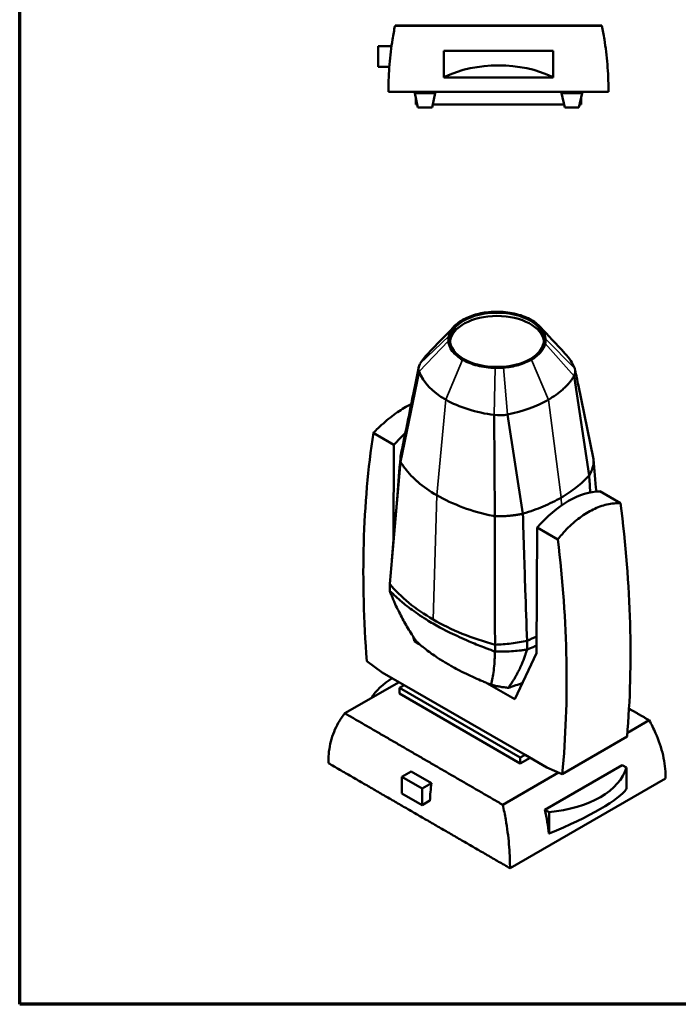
# Model space of a CAD drawing. Header units: millimetres. Extents: x 20 to 2980, y 20 to 2980.
# Tile 1 of 7: x 20 to 858, y 20 to 1273. Entities that reach past the tile are written whole.
import ezdxf

# ---------------------------------------------------------------- set-up
doc = ezdxf.new("R2010")
doc.units = ezdxf.units.MM
for name, color, linetype, lineweight in [('Border (ISO)', 7, 'Continuous', 70), ('Visible (ISO)', 7, 'Continuous', 50), ('Visible Narrow (ISO)', 7, 'Continuous', 35)]:
    doc.layers.add(name, color=color, linetype=linetype, lineweight=lineweight)

# ---------------------------------------------------------------- blocks, each defined once
blk = doc.blocks.new('Borders Chauvet')
at = {"layer": 'Border (ISO)'}
for p, q in [((20, 20), (20, 2980)), ((2980, 20), (20, 20))]:
    blk.add_line(p, q, dxfattribs=at)

msp = doc.modelspace()

# ---------------------------------------------------------------- linework, layer by layer
at = {"layer": 'Visible (ISO)'}
for p, q in [((497.8, 1265), (761.2, 1265)), ((761.2, 1264.8), (497.8, 1264.8)), ((476.5, 1238.8), (476.5, 1212.8)), ((493.3, 1238.8), (476.5, 1238.8)), ((559.9, 1232.9), (699, 1232.9)), ((559.9, 1199.4), (559.9, 1232.9)), ((699, 1232.9), (699, 1199.3)), ((490.6, 1212.8), (476.5, 1212.8)), ((559.9, 1198.9), (559.9, 1199.4)), ((559.9, 1198.9), (699, 1198.9)), ((699, 1199.3), (699, 1198.9)), ((489.5, 1180.6), (769.5, 1180.6)), ((522.9, 1178.9), (522.9, 1180.6)), ((549.1, 1178.9), (522.9, 1178.9)), ((527, 1160.9), (522.9, 1178.9)), ((545, 1160.9), (549.1, 1178.9)), ((549.1, 1178.9), (549.1, 1180.6)), ((709.9, 1178.9), (709.9, 1180.6)), ((736.1, 1178.9), (709.9, 1178.9)), ((713.9, 1160.9), (709.9, 1178.9)), ((732, 1160.9), (736.1, 1178.9)), ((736.1, 1178.9), (736.1, 1180.6)), ((524.3, 1164.7), (524.3, 1172.9)), ((734.7, 1164.7), (734.7, 1172.9)), ((526.1, 1164.7), (524.3, 1164.7)), ((545, 1160.9), (527, 1160.9)), ((713.1, 1164.7), (545.9, 1164.7)), ((732, 1160.9), (713.9, 1160.9)), ((734.7, 1164.7), (732.9, 1164.7)), ((528.5, 824.9), (504.6, 710.2)), ((744.9, 692.8), (725.7, 819.2)), ((750.5, 713.4), (730.8, 808.7)), ((624.8, 640.9), (624.1, 769.7)), ((660.6, 644.1), (640.9, 770.2)), ((496.5, 731.7), (470.2, 746.9)), ((496, 611), (496.5, 731.7)), ((784.9, 657.4), (758.6, 672.6)), ((576.9, 655), (576.9, 655)), ((678.9, 650.3), (678.9, 650.3)), ((678.8, 626.5), (678.1, 466.7)), ((705.1, 611.3), (678.8, 626.5)), ((522.8, 481.8), (520.9, 488)), ((524.4, 482.7), (522.8, 481.8)), ((528.7, 478.3), (522.8, 481.8)), ((678.1, 466.7), (650.5, 408)), ((665.9, 471.3), (666, 471.3)), ((462, 456.6), (481.6, 442.2)), ((509.4, 426.2), (481.6, 442.2)), ((434, 390.2), (502.9, 429.9)), ((503.4, 422.7), (509.4, 426.2)), ((663.3, 337.3), (509.4, 426.2)), ((650.5, 408), (614.7, 428.7)), ((503.4, 422.7), (657.3, 333.9)), ((503.4, 415.3), (503.4, 422.7)), ((657.3, 326.5), (503.4, 415.3)), ((821.3, 381.4), (793.6, 365.4)), ((710.7, 312.9), (793.2, 360.6)), ((663.3, 337.3), (657.3, 333.9)), ((657.3, 333.9), (657.3, 326.5)), ((669.7, 333.6), (657.3, 326.5)), ((691.1, 321.3), (663.3, 337.3)), ((518.5, 316.3), (506.5, 309.4)), ((518.5, 316.3), (544.1, 301.5)), ((706.1, 314.9), (635, 273.8)), ((787, 324.4), (688.7, 267.6)), ((691.1, 321.3), (710.7, 312.9)), ((792.3, 321.3), (787, 324.4)), ((792.3, 321.3), (792.3, 293.9)), ((506.5, 288.2), (506.5, 309.4)), ((506.5, 309.4), (532.2, 294.6)), ((544.1, 301.5), (532.2, 294.6)), ((644.2, 193.1), (842.1, 307.4)), ((532.2, 273.4), (506.5, 288.2)), ((532.2, 294.6), (532.2, 273.4)), ((542.2, 279.1), (532.2, 273.4)), ((694, 264.5), (688.7, 267.6)), ((694, 237.2), (694, 264.5)), ((693.5, 237.1), (694, 237.2))]:
    msp.add_line(p, q, dxfattribs=at)
for centre, major_axis, ratio, start_param, end_param in [((629.5, 1136.2), (117.8, 0), 0.664695, 0.938951, 2.202079), ((627.6, 861.2), (-59.8, 0), 0.57735, 3.20075, 6.224028), ((658.8, 808.8), (-136.8, 0), 0.57735, 5.769297, 5.950531), ((604, 813.3), (125.5, 0), 0.57735, 0.216175, 0.500035), ((558.8, 828.7), (-31, 0), 0.57735, 5.950531, 6.49936), ((696.4, 825), (31, 0), 0.57735, 5.950531, 6.49936), ((651.1, 840.4), (-125.5, 0), 0.57735, 0.216175, 0.784853), ((651.1, 840.5), (-125.5, 0), 0.57735, 0.785546, 1.354622), ((596.2, 844.9), (136.8, 0), 0.57735, 5.045044, 5.498404), ((630.8, 787.2), (31, 0), 0.57735, 4.496214, 5.045044), ((1463.3, -5.7), (-705.6, 1235.1), 0.580366, 0.633904, 0.887482), ((536.4, 662.4), (63.2, 109.5), 0.57735, 1.075421, 1.248064), ((718.7, 557.1), (63.2, 109.5), 0.57735, 0.322733, 1.248064), ((-208.2, 1053.4), (-716.8, 1228.6), 0.574319, 3.824962, 4.07854), ((-289.6, 1006.4), (705.6, -1235.1), 0.580366, 0.688606, 0.942184), ((579.3, 387.6), (-117.8, 0.1), 0.577909, 5.518133, 5.95561), ((675.9, 331.7), (117.8, 0), 0.57735, 4.866505, 6.129633), ((832.2, 422), (-205.6, -356.2), 0.57735, 5.361075, 5.424629), ((675.9, 252.7), (117.5, 46.6), 0.168013, 4.799959, 6.063086), ((576.2, 292.1), (83.3, -144.2), 0.57735, 0.878757, 1.087525)]:
    msp.add_ellipse(centre, major_axis=major_axis, ratio=ratio, start_param=start_param, end_param=end_param, dxfattribs=at)
msp.add_ellipse((627.6, 865.3), major_axis=(59.8, 0), ratio=0.57735, dxfattribs=at)
for points, knots in [([(497.8, 1264.8), (496.6, 1259.2), (495.6, 1253.4), (493, 1237.2), (491.7, 1226.5), (489.9, 1204.9), (489.5, 1194), (489.5, 1182.4), (489.5, 1181.5), (489.5, 1180.6)], [-84.441224, -84.441224, -84.441224, -84.441224, -82.597122, -82.597122, -79.420979, -79.420979, -76.244835, -76.244835, -75.968702, -75.968702, -75.968702, -75.968702]), ([(769.5, 1180.6), (769.5, 1181.5), (769.5, 1182.4), (769.5, 1194), (769, 1204.9), (767.3, 1226.5), (766, 1237.2), (763.4, 1253.4), (762.4, 1259.2), (761.2, 1264.8)], [-25.696202, -25.696202, -25.696202, -25.696202, -25.420069, -25.420069, -22.243925, -22.243925, -19.067781, -19.067781, -17.22368, -17.22368, -17.22368, -17.22368]), ([(566.2, 870.1), (567.1, 874), (569.1, 877.7), (575.1, 884.7), (579, 887.9), (583.8, 890.6)], [0, 0, 0, 0, 2.015289, 2.015289, 4.043463, 4.043463, 4.043463, 4.043463]), ([(583.8, 890.6), (588.5, 893.3), (594.1, 895.6), (606.1, 899.1), (612.6, 900.2), (619.2, 900.7)], [0, 0, 0, 0, 2.013615, 2.013615, 4.040082, 4.040082, 4.040082, 4.040082]), ([(619.2, 900.7), (621, 900.9), (622.7, 901), (626.2, 901.1), (628, 901.1), (629.7, 901.1)], [0, 0, 0, 0, 0.525923, 0.525923, 1.051846, 1.051846, 1.051846, 1.051846]), ([(629.7, 901.1), (637.5, 900.9), (645.2, 899.9), (660.2, 896.1), (666.5, 893.4), (671.4, 890.6)], [0, 0, 0, 0, 2.324901, 2.324901, 4.912866, 4.912866, 4.912866, 4.912866]), ([(671.4, 890.6), (676.9, 887.4), (681.3, 883.7), (687.8, 875), (689.2, 870.5), (689.5, 866.5)], [0, 0, 0, 0, 2.324901, 2.324901, 4.912868, 4.912868, 4.912868, 4.912868]), ([(565.7, 864.1), (565.6, 865.1), (565.6, 866.1), (565.8, 868.1), (566, 869.1), (566.2, 870.1)], [0, 0, 0, 0, 0.525923, 0.525923, 1.051846, 1.051846, 1.051846, 1.051846]), ([(689.5, 866.5), (689.5, 865.5), (689.5, 864.5), (689.4, 862.5), (689.2, 861.5), (689, 860.5)], [0, 0, 0, 0, 0.525923, 0.525923, 1.051846, 1.051846, 1.051846, 1.051846]), ([(583.8, 840), (578.3, 843.2), (573.8, 847), (567.3, 855.6), (565.9, 860.1), (565.7, 864.1)], [0, 0, 0, 0, 2.323654, 2.323654, 4.910214, 4.910214, 4.910214, 4.910214]), ([(689, 860.5), (688.1, 856.6), (686.1, 852.9), (680.1, 845.9), (676.1, 842.7), (671.4, 840)], [0, 0, 0, 0, 2.015825, 2.015825, 4.032862, 4.032862, 4.032862, 4.032862]), ([(625.4, 829.6), (617.7, 829.7), (610, 830.7), (594.9, 834.5), (588.6, 837.2), (583.8, 840)], [0, 0, 0, 0, 2.326148, 2.326148, 4.915521, 4.915521, 4.915521, 4.915521]), ([(635.9, 829.9), (642.6, 830.4), (649.1, 831.5), (661.1, 835), (666.6, 837.3), (671.4, 840)], [0, 0, 0, 0, 2.013615, 2.013615, 4.040082, 4.040082, 4.040082, 4.040082]), ([(505.2, 718.8), (510.6, 745.1), (515.9, 771.3), (523.5, 808.5), (525.7, 819.7), (528, 830.8)], [0, 0, 0, 0, 10.000047, 10.000047, 14.283383, 14.283383, 14.283383, 14.283383]), ([(625.4, 829.6), (627.2, 829.5), (628.9, 829.5), (632.4, 829.6), (634.2, 829.7), (635.9, 829.9)], [0, 0, 0, 0, 0.525923, 0.525923, 1.051846, 1.051846, 1.051846, 1.051846]), ([(727.2, 827), (728.5, 820.5), (729.8, 813.6), (731.1, 807.5), (731.1, 807.4), (731.1, 807.2), (731.1, 807.2), (731.1, 807.1), (731.1, 807.1), (731.1, 807.1), (731.1, 807.1), (731.1, 807.1), (731.1, 807.1), (731.1, 807.1)], [0, 0, 0, 0, 2.500125, 2.500125, 2.546511, 2.546511, 2.577854, 2.577854, 2.585697, 2.585697, 2.589627, 2.589627, 2.590432, 2.590432, 2.590432, 2.590432]), ([(725.7, 819.2), (724.8, 817.7), (723.6, 815.9), (721.4, 813), (720.2, 811.3), (719, 809.9), (718.4, 809.2), (717.6, 808.4), (716.6, 807.3), (715.3, 805.9), (713.6, 804.2), (709.5, 800.5), (703, 795.3), (696.5, 791.1), (693, 789.1)], [0, 0, 0, 0, 0.819296, 1.02412, 1.638591, 1.741003, 1.843415, 2.048239, 2.253063, 2.457887, 2.867535, 3.277183, 4.744908, 6.212633, 6.212633, 6.212633, 6.212633]), ([(470.2, 746.9), (472.3, 749), (474.3, 751), (482.2, 758.6), (488.2, 763.7), (500.1, 772.8), (506, 776.7), (513.9, 781.2), (516.2, 782.5), (518.4, 783.6)], [32.57704, 32.57704, 32.57704, 32.57704, 33.414064, 33.414064, 35.797371, 35.797371, 38.180678, 38.180678, 39.131943, 39.131943, 39.131943, 39.131943]), ([(493.7, 585.3), (496.2, 613), (498.5, 640.9), (502.1, 683.9), (503.4, 699.5), (504.7, 715.1)], [0, 0, 0, 0, 9.769425, 9.769425, 15.385476, 15.385476, 15.385476, 15.385476]), ([(505.2, 718.8), (505.1, 718.6), (505.1, 718.3), (505, 718), (505, 717.5), (504.9, 717), (504.8, 716.5), (504.8, 716.1), (504.7, 715.6), (504.7, 715.2), (504.6, 714.3), (504.6, 713.6), (504.6, 712.8), (504.6, 712.3), (504.6, 711.9), (504.6, 711.5), (504.6, 711.1), (504.6, 710.7), (504.6, 710.2)], [-1.669834, -1.669834, -1.669834, -1.669834, -1.540021, -1.540021, -1.540021, -1.294689, -1.294689, -1.294689, -1.056347, -1.056347, -1.056347, -0.596821, -0.596821, -0.596821, -0.36685, -0.36685, -0.36685, -0.143661, -0.143661, -0.143661, -0.143661]), ([(504.6, 710.2), (502.4, 684.4), (500.2, 658.5), (495.6, 606.7), (493.3, 580.7), (491.1, 554.8)], [-19.1091, -19.1091, -19.1091, -19.1091, -9.566767, -9.566767, 0, 0, 0, 0]), ([(504.6, 710.2), (504.9, 709.9), (505.1, 709.6), (505.3, 709.2), (505.4, 708.9), (505.6, 708.7), (505.7, 708.5), (505.9, 708.2), (506, 708.1), (506.1, 707.9), (506.3, 707.6), (506.6, 707.2), (506.9, 706.7), (507.3, 706.1), (507.9, 705.3), (508.5, 704.4), (509.4, 703.1), (510.6, 701.5), (511.9, 699.9), (514.5, 696.7), (517.6, 693.2), (520.8, 690.1), (522, 688.9), (523.1, 687.9), (524.2, 686.9), (525.1, 686.1), (526, 685.3), (526.9, 684.5), (533.9, 678.4), (542, 672.8), (550.9, 667.6)], [-8.562626, -8.562626, -8.562626, -8.562626, -8.381185, -8.381185, -8.381185, -8.233357, -8.233357, -8.233357, -8.062967, -8.062967, -8.062967, -7.735946, -7.735946, -7.735946, -7.219252, -7.219252, -7.219252, -6.391472, -6.391472, -6.391472, -4.763066, -4.763066, -4.763066, -4.167989, -4.167989, -4.167989, -3.694274, -3.694274, -3.694274, 0, 0, 0, 0]), ([(750.5, 713.4), (750.5, 713), (750.5, 712.6), (750.7, 709), (750.3, 705.8), (748.5, 699.4), (747.1, 696.3), (745.1, 693.1), (745, 693), (744.9, 692.8)], [0.611643, 0.611643, 0.611643, 0.611643, 1.612259, 1.612259, 9.191505, 9.191505, 16.770825, 16.770825, 17.189888, 17.189888, 17.189888, 17.189888]), ([(744.9, 692.8), (744.8, 692.6), (744.6, 692.5), (739.9, 687.2), (734.6, 682.3), (722.9, 673.1), (716.4, 668.7), (709.3, 664.6)], [1.463152, 1.463152, 1.463152, 1.463152, 1.569046, 1.569046, 5.001619, 5.001619, 8.434283, 8.434283, 8.434283, 8.434283]), ([(624.8, 640.9), (624.1, 641), (623.4, 641.1), (609.3, 644.1), (596.4, 647.7), (572.3, 656.6), (561, 661.8), (550.9, 667.6)], [2.572842, 2.572842, 2.572842, 2.572842, 3.04742, 3.04742, 12.276225, 12.276225, 21.478732, 21.478732, 21.478732, 21.478732]), ([(709.3, 664.6), (702.3, 660.6), (694.6, 656.8), (678.5, 650), (670, 646.9), (660.9, 644.2), (660.7, 644.1), (660.6, 644.1)], [0, 0, 0, 0, 3.029427, 3.029427, 6.058773, 6.058773, 6.118233, 6.118233, 6.118233, 6.118233]), ([(784.9, 657.4), (782.9, 657.5), (780.9, 657.5), (772.9, 657), (766.9, 655.9), (755, 652), (749.1, 649.3), (737.9, 642.8), (732.2, 638.8), (721, 629.3), (715.5, 623.9), (708.6, 615.7), (706.8, 613.6), (705.1, 611.3)], [32.57704, 32.57704, 32.57704, 32.57704, 33.414064, 33.414064, 35.797371, 35.797371, 38.180678, 38.180678, 40.563984, 40.563984, 42.947291, 42.947291, 43.784315, 43.784315, 43.784315, 43.784315]), ([(660.6, 644.1), (660.4, 644), (660.2, 644), (660, 644), (659.6, 643.9), (659.2, 643.8), (658.7, 643.7), (658.2, 643.6), (657.7, 643.5), (657.3, 643.4), (657, 643.4), (656.8, 643.3), (656.6, 643.3), (656.4, 643.3), (656.2, 643.2), (656, 643.2), (655.8, 643.1), (655.6, 643.1), (655.3, 643.1), (655.1, 643), (654.9, 643), (654.7, 643), (654, 642.8), (653.2, 642.7), (652.6, 642.6), (652.4, 642.6), (652.1, 642.5), (651.9, 642.5), (651.5, 642.4), (651.1, 642.4), (650.6, 642.3), (650.2, 642.3), (649.7, 642.2), (649.2, 642.1), (648.8, 642.1), (648.3, 642), (647.9, 642), (647.4, 641.9), (647, 641.9), (646.5, 641.8), (645.6, 641.7), (644.7, 641.6), (643.8, 641.5), (643.2, 641.5), (642.7, 641.4), (642.2, 641.4), (641.7, 641.3), (641.2, 641.3), (640.6, 641.2), (639.6, 641.2), (638.5, 641.1), (637.5, 641), (636.9, 641), (636.4, 641), (635.9, 641), (635.4, 640.9), (634.8, 640.9), (634.3, 640.9), (634, 640.9), (633.8, 640.9), (633.5, 640.9), (632.7, 640.9), (631.7, 640.8), (630.9, 640.8), (630.6, 640.8), (630.3, 640.8), (630.1, 640.8), (629.9, 640.8), (629.7, 640.8), (629.5, 640.8), (629.3, 640.8), (629.1, 640.8), (629, 640.8), (628.8, 640.8), (628.6, 640.8), (628.4, 640.8), (628, 640.8), (627.5, 640.8), (627, 640.8), (626.3, 640.8), (625.5, 640.9), (624.8, 640.9)], [0.067144, 0.067144, 0.067144, 0.067144, 0.092258, 0.092258, 0.092258, 0.147232, 0.147232, 0.147232, 0.203753, 0.203753, 0.203753, 0.232558, 0.232558, 0.232558, 0.261703, 0.261703, 0.261703, 0.291168, 0.291168, 0.291168, 0.32093, 0.32093, 0.32093, 0.411721, 0.411721, 0.411721, 0.442382, 0.442382, 0.442382, 0.504086, 0.504086, 0.504086, 0.566042, 0.566042, 0.566042, 0.62793, 0.62793, 0.62793, 0.689433, 0.689433, 0.689433, 0.809975, 0.809975, 0.809975, 0.876723, 0.876723, 0.876723, 0.941796, 0.941796, 0.941796, 1.069317, 1.069317, 1.069317, 1.13259, 1.13259, 1.13259, 1.196049, 1.196049, 1.196049, 1.22797, 1.22797, 1.22797, 1.325133, 1.325133, 1.325133, 1.358186, 1.358186, 1.358186, 1.391687, 1.391687, 1.391687, 1.425714, 1.425714, 1.425714, 1.460362, 1.460362, 1.460362, 1.527682, 1.527682, 1.527682, 1.621449, 1.621449, 1.621449, 1.621449]), ([(624.8, 640.9), (624.8, 613.7), (624.9, 586.5), (625, 532), (625.1, 504.7), (625.1, 477.4)], [0, 0, 0, 0, 9.528917, 9.528917, 19.083274, 19.083274, 19.083274, 19.083274]), ([(660.6, 644.1), (661.4, 614.2), (662.7, 574.9), (664.4, 526.2), (665.2, 503.8), (666, 482.4)], [0, 0, 0, 0, 10.566301, 10.566301, 18.876688, 18.876688, 18.876688, 18.876688]), ([(546.5, 509.4), (535.1, 516), (524.7, 523.1), (506.1, 538.3), (498, 546.4), (491.1, 554.8)], [0, 0, 0, 0, 4.831852, 4.831852, 9.660842, 9.660842, 9.660842, 9.660842]), ([(491.1, 546.2), (491.1, 547.2), (491.1, 549.1), (491.1, 550.4), (491.1, 551.4), (491.1, 553.4), (491.1, 554), (491.1, 554.8)], [-0.6848872, -0.6848872, -0.6848872, -0.6848872, -0.6185397, -0.6185397, -0.2972327, -0.2972327, -0.0040204, -0.0040204, -0.0040204, -0.0040204]), ([(491.3, 545.5), (491.3, 545.6), (491.2, 545.7), (491.2, 546), (491.2, 546.1), (491.1, 546.2)], [0, 0, 0, 0, 0.03560426, 0.03560426, 0.07037483, 0.07037483, 0.07037483, 0.07037483]), ([(624.8, 468.4), (624.5, 468.6), (624.2, 468.7), (622.5, 469.5), (622, 469.8), (620.2, 470.6), (619.2, 470.9), (616.2, 472), (615.4, 472.3), (613.3, 473.1), (611.9, 473.7), (604.3, 476.6), (598.1, 479.2), (583.8, 485.3), (575.8, 489), (563.6, 494.9), (559.2, 497.2), (551.9, 501), (549.1, 502.6), (543.4, 505.9), (540.7, 507.5), (534.1, 511.7), (530.4, 514.2), (520.4, 521.1), (514.4, 525.5), (505.1, 533), (501.6, 536), (497.6, 539.7), (496.9, 540.4), (495.9, 541.4), (495.6, 541.7), (494.1, 543.2), (493.6, 543.7), (492.7, 544.5), (492.4, 544.6), (491.5, 545.3), (491.4, 545.4), (491.3, 545.5)], [-2.885366, -2.885366, -2.885366, -2.885366, -2.793196, -2.793196, -2.742118, -2.742118, -2.622828, -2.622828, -2.58023, -2.58023, -2.514228, -2.514228, -2.225344, -2.225344, -1.824389, -1.824389, -1.593912, -1.593912, -1.420112, -1.420112, -1.247236, -1.247236, -1.026319, -1.026319, -0.623843, -0.623843, -0.354107, -0.354107, -0.293764, -0.293764, -0.264738, -0.264738, -0.151564, -0.151564, -0.101009, -0.101009, -0.000862, -0.000862, -0.000862, -0.000862]), ([(525.7, 480.9), (524.4, 482.7), (522.5, 485.5), (518.8, 491.2), (517.1, 493.8), (512.2, 501.8), (509.2, 507.1), (503.4, 518), (500.6, 523.6), (497.5, 530.5), (496.8, 531.9), (495.8, 534.3), (495.4, 535.3), (494.3, 537.9), (493.8, 539.2), (492.5, 542.5), (492, 543.7), (491.3, 545.5)], [0.000001, 0.000001, 0.000001, 0.000001, 0.724817, 0.724817, 1.321874, 1.321874, 2.514165, 2.514165, 3.748461, 3.748461, 4.055317, 4.055317, 4.289441, 4.289441, 4.646242, 4.646242, 4.947294, 4.947294, 4.947294, 4.947294]), ([(625.1, 477.4), (610.6, 481.4), (596.6, 486.1), (570.3, 496.8), (557.9, 502.9), (546.5, 509.4)], [0, 0, 0, 0, 4.833509, 4.833509, 9.66988, 9.66988, 9.66988, 9.66988]), ([(619.9, 426.5), (618.1, 427.3), (616.5, 427.9), (613, 429.4), (610.9, 430.3), (605.5, 432.6), (603.1, 433.7), (595.4, 437.2), (588.5, 440.3), (573.6, 447.9), (569.8, 450.1), (561.8, 454.7), (558.8, 456.5), (548, 463.4), (542.9, 467.2), (538.6, 470.3), (536.3, 472.1), (532, 475.5), (530.4, 476.9), (528, 478.9), (527.1, 479.7), (525.7, 480.9)], [-7.440737, -7.440737, -7.440737, -7.440737, -7.19395, -7.19395, -6.953865, -6.953865, -6.230254, -6.230254, -5.449994, -5.449994, -4.901481, -4.901481, -4.206829, -4.206829, -3.172608, -3.172608, -1.420506, -1.420506, -0.809077, -0.809077, -0.000001, -0.000001, -0.000001, -0.000001]), ([(666, 482.4), (659.4, 481), (652.7, 479.9), (639, 478.2), (632.1, 477.7), (625.1, 477.4)], [-4.198797, -4.198797, -4.198797, -4.198797, -2.098972, -2.098972, -0.000001, -0.000001, -0.000001, -0.000001]), ([(625.1, 477.4), (625.1, 477), (625.1, 476.6), (625.1, 475.5), (625.1, 474.9), (625.1, 474.4), (625.1, 474.2), (625.1, 473.5), (625.1, 470.2), (625.1, 468.8)], [-2.301809, -2.301809, -2.301809, -2.301809, -1.75723, -1.75723, -1.159849, -1.159849, -0.496314, -0.496314, -0.000263, -0.000263, -0.000263, -0.000263]), ([(666, 482.4), (666, 481.9), (666, 481.6), (666, 480.4), (666, 480.2), (666, 478.6), (666, 477.6), (666, 476.1), (666, 475.7), (666, 474.3), (666, 473.9), (665.9, 472.3), (665.9, 472), (665.9, 471.3)], [-0.7474627, -0.7474627, -0.7474627, -0.7474627, -0.6609591, -0.6609591, -0.5816785, -0.5816785, -0.4597504, -0.4597504, -0.3962026, -0.3962026, -0.2418918, -0.2418918, -0.000001, -0.000001, -0.000001, -0.000001]), ([(666, 471.3), (668.2, 472.3), (669.5, 472.8), (673.1, 474.3), (673.9, 474.6), (675.5, 475.3), (676.5, 475.7), (677.6, 476.3), (677.9, 476.4), (678.1, 476.5)], [0.000012, 0.000012, 0.000012, 0.000012, 0.849866, 0.849866, 1.059095, 1.059095, 1.342911, 1.342911, 1.415174, 1.415174, 1.415174, 1.415174]), ([(619.9, 426.5), (620.3, 427.4), (620.6, 428.8), (621.3, 432), (621.6, 433.4), (622.5, 438), (623.1, 441.2), (623.9, 448.3), (624.3, 452.1), (624.5, 457), (624.6, 458.1), (624.7, 459.8), (624.7, 460.6), (624.8, 462.5), (624.8, 463.5), (624.9, 466), (624.9, 466.9), (624.8, 468.4)], [0.000001, 0.000001, 0.000001, 0.000001, 0.716529, 0.716529, 1.298219, 1.298219, 2.453204, 2.453204, 3.661166, 3.661166, 3.96178, 3.96178, 4.19231, 4.19231, 4.549554, 4.549554, 4.850386, 4.850386, 4.850386, 4.850386]), ([(625.1, 468.8), (625.1, 468.8), (625, 468.7), (624.9, 468.6), (624.9, 468.5), (624.8, 468.4)], [-0.07101345, -0.07101345, -0.07101345, -0.07101345, -0.03592125, -0.03592125, 0, 0, 0, 0]), ([(625.1, 468.8), (627.2, 468.9), (628.8, 468.8), (632.1, 468.7), (633.8, 468.7), (639, 468.8), (642.5, 468.9), (649.3, 469.3), (652.7, 469.6), (657.7, 470.1), (659.4, 470.3), (663.1, 470.9), (664.7, 471.1), (665.9, 471.3)], [0.000569, 0.000569, 0.000569, 0.000569, 0.616594, 0.616594, 1.288314, 1.288314, 2.630971, 2.630971, 3.966544, 3.966544, 4.634162, 4.634162, 5.474547, 5.474547, 5.474547, 5.474547]), ([(642.1, 422.6), (642.6, 423.6), (643.2, 424.4), (644.4, 426.1), (644.7, 426.4), (645.2, 427.2), (645.6, 427.7), (646.3, 428.8), (646.7, 429.4), (647.4, 430.5), (647.6, 430.8), (648.1, 431.6), (648.4, 432.1), (649.4, 433.6), (650.1, 434.8), (651.2, 436.7), (651.6, 437.4), (653, 439.9), (654, 441.9), (656, 445.9), (657, 448), (659.5, 453.4), (660.9, 456.8), (662.5, 461.2), (662.8, 462.1), (663.4, 463.7), (663.6, 464.3), (664, 465.6), (664.2, 466.1), (665.1, 468.8), (665.3, 469.7), (666, 471.3)], [-5.42506, -5.42506, -5.42506, -5.42506, -4.963711, -4.963711, -4.8399, -4.8399, -4.663653, -4.663653, -4.430573, -4.430573, -4.295995, -4.295995, -4.142357, -4.142357, -3.733372, -3.733372, -3.500096, -3.500096, -2.879789, -2.879789, -2.231861, -2.231861, -1.260272, -1.260272, -1.019145, -1.019145, -0.834154, -0.834154, -0.680866, -0.680866, -0.000012, -0.000012, -0.000012, -0.000012]), ([(619.9, 426.5), (621.1, 426.2), (622, 426), (623.8, 425.6), (624.7, 425.4), (627.6, 424.8), (629.4, 424.5), (633.1, 423.8), (634.9, 423.5), (639, 422.9), (640.7, 422.7), (641.8, 422.6)], [-1.153992, -1.153992, -1.153992, -1.153992, -1.035606, -1.035606, -0.896586, -0.896586, -0.619945, -0.619945, -0.355402, -0.355402, -0.000001, -0.000001, -0.000001, -0.000001]), ([(660.3, 429), (657.5, 427.9), (654.7, 426.9), (646.5, 424), (644.5, 423.5), (642.1, 422.6)], [4.2624196, 4.2624196, 4.2624196, 4.2624196, 4.3651331, 4.3651331, 4.5414674, 4.5414674, 4.5414674, 4.5414674]), ([(413, 326.8), (413, 327.5), (413, 328.1), (413, 337.4), (414, 346.1), (418.3, 362.7), (421.5, 370.7), (428.1, 382.3), (430.9, 386.4), (434, 390.2)], [-76.496863, -76.496863, -76.496863, -76.496863, -76.252501, -76.252501, -73.076362, -73.076362, -69.900222, -69.900222, -68.025483, -68.025483, -68.025483, -68.025483]), ([(842.1, 307.4), (842.2, 308.1), (842.2, 308.9), (842.2, 318.3), (841.1, 327.4), (836.9, 346.1), (833.7, 355.7), (827.1, 370.6), (824.3, 376), (821.3, 381.4)], [-25.696202, -25.696202, -25.696202, -25.696202, -25.420069, -25.420069, -22.243925, -22.243925, -19.067781, -19.067781, -17.22368, -17.22368, -17.22368, -17.22368]), ([(635, 273.8), (636.4, 267.5), (637.7, 261.2), (640.6, 244.2), (642, 233.6), (643.8, 213.5), (644.2, 204), (644.2, 194.6), (644.2, 193.8), (644.2, 193.1)], [-84.441224, -84.441224, -84.441224, -84.441224, -82.597122, -82.597122, -79.420979, -79.420979, -76.244835, -76.244835, -75.968702, -75.968702, -75.968702, -75.968702])]:
    msp.add_open_spline(points, degree=3, knots=knots, dxfattribs=at)
for points, weights in [([(497.8, 1265), (497.8, 1264.9), (497.8, 1264.8)], [1, 0.999999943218, 1]), ([(761.2, 1264.8), (761.2, 1264.9), (761.2, 1265)], [1, 0.999999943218, 1]), ([(434, 390.2), (534.5, 332), (635, 273.8)], [1, 0.999999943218, 1]), ([(821.3, 381.4), (808.5, 388.8), (795.7, 396.2)], [1, 0.999999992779, 0.999999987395]), ([(644.2, 193.1), (528.6, 259.9), (413, 326.8)], [1, 0.999999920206, 1])]:
    msp.add_rational_spline(points, weights, degree=2, dxfattribs=at)
for points in [[(539.6, 847.6), (551.2, 859.5), (562.5, 871.1), (573.2, 882.5)], [(682.2, 882.2), (692.6, 871), (703.3, 859.6), (714.2, 848.1)], [(754.1, 672.4), (752.9, 686.1), (751.7, 699.8), (750.5, 713.4)], [(746.4, 671.3), (745.9, 678.8), (745.4, 686), (744.9, 692.8)], [(678.2, 488), (674.2, 486.1), (670.1, 484.2), (666, 482.4)], [(641.8, 422.6), (641.9, 422.6), (642, 422.6), (642.1, 422.6)]]:
    msp.add_open_spline(points, degree=3, dxfattribs=at)
at = {"layer": 'Visible Narrow (ISO)'}
for p, q in [((529.5, 834.6), (566.2, 870.1)), ((726.7, 828.9), (689.5, 866.5)), ((528.5, 824.9), (565.7, 864.1)), ((725.7, 819.2), (689, 860.5)), ((562.3, 789.2), (583.8, 840)), ((693, 789.1), (671.4, 840)), ((624.1, 769.7), (625.4, 829.6)), ((640.9, 770.2), (635.9, 829.9)), ((550.9, 667.6), (562.3, 789.2)), ((709.3, 664.6), (693, 789.1)), ((546.5, 509.4), (550.9, 667.6)), ((709.6, 654.6), (709.3, 664.6))]:
    msp.add_line(p, q, dxfattribs=at)

# ---------------------------------------------------------------- block references
msp.add_blockref('Borders Chauvet', (0, 0))

doc.saveas('drawing.dxf')
